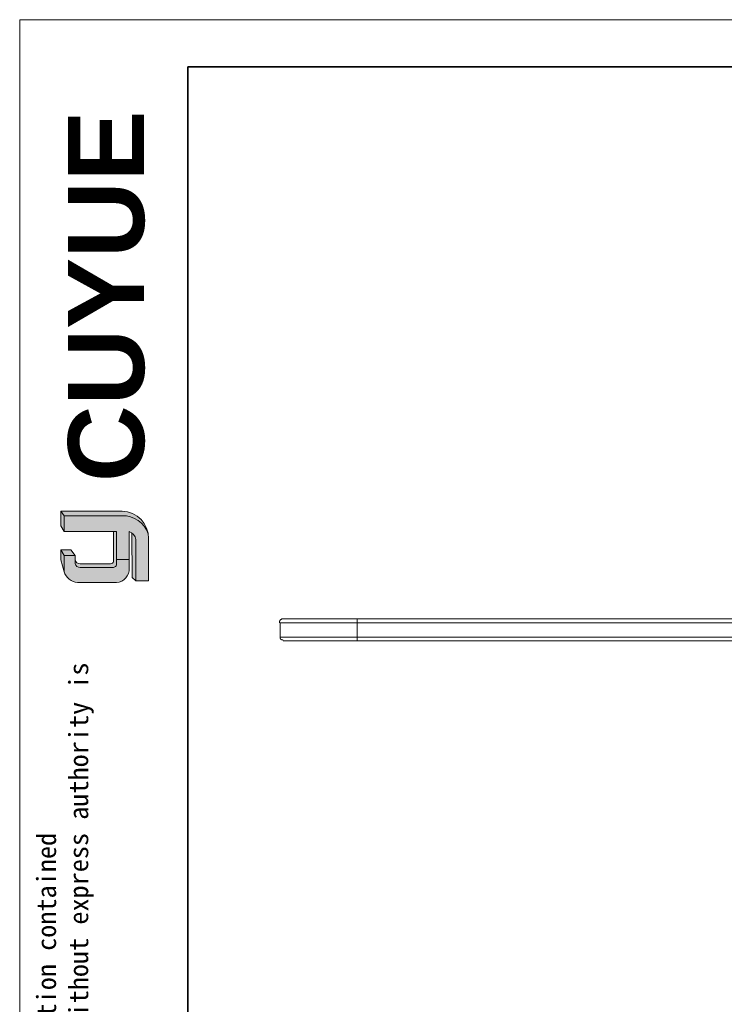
# Model space of a CAD drawing. Header units: millimetres. Extents: x 1769 to 2159, y 1684 to 1953.
# Tile 2 of 9: x 1769 to 1865, y 1819 to 1953. Entities that reach past the tile are written whole.
import ezdxf

# ---------------------------------------------------------------- set-up
doc = ezdxf.new("R2010")
doc.units = ezdxf.units.MM
for name, color, linetype, lineweight in [('0007', 7, 'Continuous', 5), ('实线层', 7, 'Continuous', 25), ('尺寸线层', 3, 'Continuous', 18), ('粗实线层', 7, 'Continuous', 35), ('细实线层', 3, 'Continuous', 18)]:
    doc.layers.add(name, color=color, linetype=linetype, lineweight=lineweight)
doc.layers.add('PDF2_几何图形', color=7, linetype='Continuous')
doc.styles.add('ARIAL', font='arial.ttf')
doc.styles.get("Standard").update_dxf_attribs({"font": 'arial.ttf'})

msp = doc.modelspace()

# ---------------------------------------------------------------- hatches: boundary and pattern name
at = {"layer": '实线层'}
h = msp.add_hatch(color=256, dxfattribs=at)
edge = h.paths.add_edge_path(flags=0)
edge.add_line((1774.477706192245, 1886.29441962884), (1774.924796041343, 1885.662374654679))
edge.add_line((1774.924796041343, 1885.662374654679), (1782.806413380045, 1885.662374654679))
edge.add_arc((1782.945545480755, 1882.095204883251), 3.569882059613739, 18.258457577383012, 92.23360366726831, ccw=False)
edge.add_arc((1782.710116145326, 1882.622171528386), 3.673510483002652, 9.265836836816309, 88.49787900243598)
edge.add_line((1782.806413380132, 1886.29441962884), (1774.477706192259, 1886.29441962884))
h = msp.add_hatch(color=256, dxfattribs=at)
h.paths.add_polyline_path([(1774.477706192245, 1879.67627367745), (1774.924796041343, 1878.070726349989), (1774.924796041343, 1880.278257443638), (1774.477706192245, 1881.037479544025)], flags=0)
h.paths.add_polyline_path([(1774.924796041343, 1883.511757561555), (1774.924796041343, 1885.662374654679), (1774.477706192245, 1886.29441962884), (1774.477706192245, 1884.304517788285)], flags=0)
h = msp.add_hatch(color=256, dxfattribs=at)
edge = h.paths.add_edge_path(flags=0)
edge.add_line((1781.222632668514, 1879.152632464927), (1777.111380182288, 1879.152632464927))
edge.add_arc((1777.109913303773, 1879.855167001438), 0.7025360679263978, 193.8962338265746, 270.1196323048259, ccw=False)
edge.add_line((1776.427938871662, 1879.686442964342), (1776.427938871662, 1879.179803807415))
edge.add_arc((1777.109913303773, 1879.348527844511), 0.7025360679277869, 193.8962338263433, 270.1196323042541)
edge.add_line((1777.111380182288, 1878.645993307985), (1781.528289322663, 1878.645993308))
edge.add_arc((1781.549034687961, 1879.153625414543), 0.5080558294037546, 267.659799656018, 364.9883187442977)
edge.add_line((1782.055166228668, 1879.197802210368), (1782.055166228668, 1883.511757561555))
edge.add_line((1782.055166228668, 1883.511757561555), (1781.627480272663, 1883.511757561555))
edge.add_line((1781.627480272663, 1883.511757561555), (1781.627480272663, 1879.476877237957))
edge.add_arc((1781.235200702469, 1879.551806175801), 0.399371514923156, 268.1966309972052, 349.18624476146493, ccw=False)
h = msp.add_hatch(color=256, dxfattribs=at)
edge = h.paths.add_edge_path(flags=0)
edge.add_line((1784.161442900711, 1877.281109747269), (1784.65910653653, 1876.828908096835))
edge.add_line((1784.65910653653, 1876.82890809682), (1784.65910653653, 1882.439104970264))
edge.add_arc((1783.325919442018, 1882.233562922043), 1.348938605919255, 8.764480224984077, 53.88699480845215)
edge.add_line((1784.120956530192, 1883.323311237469), (1784.161442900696, 1877.281109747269))
msp.add_hatch(color=256, dxfattribs=at).paths.add_polyline_path([(1776.427938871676, 1880.278257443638), (1775.851061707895, 1881.037479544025), (1774.477706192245, 1881.037479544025), (1774.924796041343, 1880.278257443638)], flags=0)
h = msp.add_hatch(color=30, dxfattribs=at)
edge = h.paths.add_edge_path(flags=0)
edge.add_arc((1777.10991330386, 1879.348527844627), 0.7025360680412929, 193.8962338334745, 270.11963231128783, ccw=False)
edge.add_line((1776.427938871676, 1879.179803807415), (1776.427938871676, 1880.278257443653))
edge.add_line((1776.427938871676, 1880.278257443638), (1774.924796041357, 1880.278257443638))
edge.add_line((1774.924796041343, 1880.278257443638), (1774.924796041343, 1878.070726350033))
edge.add_arc((1776.997994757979, 1878.762422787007), 2.185542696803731, 198.4506221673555, 263.4013944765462)
edge.add_line((1776.746847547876, 1876.591358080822), (1782.055166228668, 1876.591358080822))
edge.add_arc((1781.8809454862, 1878.461463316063), 1.878202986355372, 275.3223660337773, 362.7233690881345)
edge.add_line((1783.757027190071, 1878.55070399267), (1783.757027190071, 1879.727601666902))
edge.add_line((1783.757027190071, 1879.727601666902), (1782.055166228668, 1879.727601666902))
edge.add_line((1782.055166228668, 1879.727601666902), (1782.055166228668, 1879.197802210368))
edge.add_arc((1781.549034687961, 1879.153625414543), 0.5080558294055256, -92.34020034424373, 4.988318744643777, ccw=False)
edge.add_line((1781.528289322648, 1878.645993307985), (1777.111380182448, 1878.645993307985))
at = {"layer": '尺寸线层'}
h = msp.add_hatch(color=179, dxfattribs=at)
edge = h.paths.add_edge_path(flags=0)
edge.add_line((1782.806413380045, 1885.662374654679), (1774.924796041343, 1885.662374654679))
edge.add_line((1774.924796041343, 1885.662374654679), (1774.924796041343, 1883.511757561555))
edge.add_line((1774.924796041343, 1883.511757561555), (1782.055166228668, 1883.511757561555))
edge.add_line((1782.055166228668, 1883.511757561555), (1782.055166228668, 1879.727601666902))
edge.add_line((1782.055166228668, 1879.727601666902), (1783.757027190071, 1879.727601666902))
edge.add_line((1783.757027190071, 1879.727601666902), (1783.757027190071, 1883.511757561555))
edge.add_arc((1783.325919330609, 1882.233562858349), 1.348938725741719, 8.764482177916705, 71.36184450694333, ccw=False)
edge.add_line((1784.65910653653, 1882.439104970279), (1784.65910653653, 1876.828908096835))
edge.add_line((1784.65910653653, 1876.82890809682), (1786.383097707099, 1876.82890809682))
edge.add_line((1786.383097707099, 1876.82890809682), (1786.383097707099, 1882.559835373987))
edge.add_arc((1782.710116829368, 1882.622171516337), 3.673509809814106, 359.0276957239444, 369.2658387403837)
edge.add_arc((1782.945545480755, 1882.09520488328), 3.569882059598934, 18.25845757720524, 92.23360366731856)

# ---------------------------------------------------------------- linework, layer by layer
at = {"layer": '0007'}
for p, q in [((1774.477706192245, 1886.29441962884), (1782.806413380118, 1886.29441962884)), ((1774.477706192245, 1884.304517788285), (1774.477706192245, 1886.29441962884)), ((1774.924796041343, 1885.662374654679), (1774.477706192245, 1886.29441962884)), ((1774.924796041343, 1885.662374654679), (1782.806413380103, 1885.662374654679)), ((1774.924796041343, 1883.511757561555), (1774.924796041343, 1885.662374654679)), ((1774.924796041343, 1883.511757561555), (1774.477706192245, 1884.304517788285)), ((1782.055166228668, 1883.511757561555), (1774.924796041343, 1883.511757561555)), ((1781.627480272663, 1879.476877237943), (1781.627480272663, 1883.511757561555)), ((1782.055166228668, 1879.197802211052), (1782.055166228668, 1883.511757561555)), ((1783.757027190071, 1878.550703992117), (1783.757027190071, 1883.511757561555)), ((1784.161442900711, 1877.281109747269), (1784.120956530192, 1883.323311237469)), ((1784.65910653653, 1876.828908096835), (1784.65910653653, 1882.439104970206)), ((1786.383097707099, 1876.828908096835), (1786.383097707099, 1882.559835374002)), ((1774.477706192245, 1879.67627367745), (1774.477706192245, 1881.037479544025)), ((1775.851061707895, 1881.037479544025), (1774.477706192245, 1881.037479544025)), ((1774.924796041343, 1880.278257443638), (1774.477706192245, 1881.037479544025)), ((1776.427938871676, 1880.278257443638), (1775.851061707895, 1881.037479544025)), ((1774.924796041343, 1878.070726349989), (1774.477706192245, 1879.67627367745)), ((1774.924796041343, 1878.070726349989), (1774.924796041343, 1880.278257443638)), ((1776.427938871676, 1880.278257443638), (1774.924796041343, 1880.278257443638)), ((1776.427938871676, 1879.179803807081), (1776.427938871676, 1880.278257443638)), ((1782.055166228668, 1879.727601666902), (1783.757027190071, 1879.727601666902)), ((1781.222632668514, 1879.152632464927), (1777.111380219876, 1879.152632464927)), ((1781.528289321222, 1878.645993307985), (1777.111380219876, 1878.645993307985)), ((1784.65910653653, 1876.828908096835), (1784.161442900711, 1877.281109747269)), ((1782.055166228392, 1876.591358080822), (1776.746847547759, 1876.591358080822)), ((1786.383097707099, 1876.828908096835), (1784.65910653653, 1876.828908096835))]:
    msp.add_line(p, q, dxfattribs=at)
for centre, radius, start, end in [((1782.710116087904, 1882.622171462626), 3.673510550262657, 359.02769675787, 88.49787813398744), ((1782.945545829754, 1882.095205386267), 3.569881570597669, 18.24249939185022, 92.23360957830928), ((1783.325919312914, 1882.233562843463), 1.348938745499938, 8.764482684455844, 71.36184399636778), ((1777.109913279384, 1879.85516697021), 0.7025360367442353, 193.8962318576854, 270.1196373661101), ((1777.109913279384, 1879.348527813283), 0.7025360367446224, 193.8962318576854, 270.1196373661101), ((1781.235200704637, 1879.551806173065), 0.3993715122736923, 268.1966306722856, 349.186245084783), ((1781.549034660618, 1879.153625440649), 0.5080558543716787, 267.6598026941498, 4.988315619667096), ((1781.880945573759, 1878.461463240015), 1.878202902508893, 275.3223635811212, 2.723371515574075), ((1776.997995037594, 1878.762423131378), 2.185543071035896, 198.4506284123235, 263.4013882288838)]:
    msp.add_arc(centre, radius, start, end, dxfattribs=at)
at = {"layer": 'PDF2_几何图形', "lineweight": 20}
for points in [[(1814.703254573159, 1871.666276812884), (1812.862202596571, 1871.666276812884), (1811.021150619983, 1871.666276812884), (1810.06888235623, 1871.666276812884), (1809.243583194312, 1871.666276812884), (1807.656469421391, 1871.666276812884), (1806.323293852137, 1871.666276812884), (1805.371025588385, 1871.666276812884), (1804.86314918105, 1871.666276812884), (1804.6726955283, 1871.666276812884), (1804.609210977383, 1871.666276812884), (1804.545726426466, 1871.666276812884), (1804.482241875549, 1871.666276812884), (1804.418757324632, 1871.666276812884), (1804.418757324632, 1871.602792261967), (1804.355272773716, 1871.602792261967), (1804.291788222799, 1871.602792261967), (1804.291788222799, 1871.53930771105), (1804.228303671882, 1871.53930771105), (1804.228303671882, 1871.475823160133), (1804.228303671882, 1871.412338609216), (1804.164819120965, 1871.412338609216), (1804.164819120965, 1871.3488540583), (1804.164819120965, 1871.285369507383), (1804.164819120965, 1871.221884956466), (1804.164819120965, 1871.158400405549)], [(1881.679455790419, 1871.666276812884), (1814.703254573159, 1871.666276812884), (1814.703254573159, 1871.602792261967), (1814.703254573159, 1871.53930771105), (1814.703254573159, 1871.475823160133), (1814.703254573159, 1871.3488540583), (1814.703254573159, 1871.285369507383), (1814.703254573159, 1871.158400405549), (1813.370079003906, 1871.158400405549), (1812.100387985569, 1871.158400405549), (1810.830696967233, 1871.158400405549), (1809.624490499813, 1871.158400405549), (1808.545253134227, 1871.158400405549), (1807.529500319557, 1871.158400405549), (1806.577232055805, 1871.158400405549), (1805.815417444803, 1871.158400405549), (1805.180571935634, 1871.158400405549), (1804.736180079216, 1871.158400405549), (1804.355272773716, 1871.158400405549), (1804.228303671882, 1871.158400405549), (1804.228303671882, 1869.190379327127), (1804.228303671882, 1869.12689477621), (1804.228303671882, 1869.063410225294), (1804.228303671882, 1868.999925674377), (1804.291788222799, 1868.999925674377), (1804.291788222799, 1868.93644112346), (1804.355272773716, 1868.93644112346), (1804.355272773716, 1868.872956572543), (1804.418757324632, 1868.872956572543), (1804.418757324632, 1868.809472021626), (1804.482241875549, 1868.809472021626), (1804.545726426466, 1868.809472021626), (1804.609210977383, 1868.809472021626), (1804.6726955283, 1868.745987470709)], [(1804.6726955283, 1868.682502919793), (1804.86314918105, 1868.682502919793), (1805.371025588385, 1868.682502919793), (1806.323293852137, 1868.682502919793), (1807.656469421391, 1868.682502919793), (1809.243583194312, 1868.682502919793), (1810.06888235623, 1868.682502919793), (1811.021150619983, 1868.682502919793), (1812.862202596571, 1868.682502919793), (1814.703254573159, 1868.682502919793), (1814.703254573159, 1868.745987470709), (1814.703254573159, 1868.809472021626), (1814.703254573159, 1868.872956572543), (1814.703254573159, 1868.999925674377), (1814.703254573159, 1869.063410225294), (1814.703254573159, 1869.190379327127), (1813.370079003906, 1869.190379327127), (1812.100387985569, 1869.190379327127), (1810.830696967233, 1869.190379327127), (1809.624490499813, 1869.190379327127), (1808.545253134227, 1869.190379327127), (1807.529500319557, 1869.190379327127), (1806.577232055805, 1869.190379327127), (1805.815417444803, 1869.190379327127), (1805.180571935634, 1869.190379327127), (1804.736180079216, 1869.190379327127), (1804.355272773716, 1869.190379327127), (1804.228303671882, 1869.190379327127)], [(1881.679455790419, 1868.682502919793), (1814.703254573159, 1868.682502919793)]]:
    msp.add_lwpolyline(points, dxfattribs=at)
msp.add_lwpolyline([(1814.703254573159, 1871.158400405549), (1814.703254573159, 1869.190379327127), (1881.679455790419, 1869.190379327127), (1881.679455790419, 1871.158400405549)], close=True, dxfattribs=at)
at = {"layer": '粗实线层'}
msp.add_lwpolyline([(1791.719492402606, 1946.570678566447), (2142.689091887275, 1946.570678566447), (2142.689091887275, 1688.899718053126), (1791.719492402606, 1688.899718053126)], close=True, dxfattribs=at)
at = {"layer": '细实线层'}
msp.add_lwpolyline([(1768.900690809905, 1952.971164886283), (2149.089578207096, 1952.971164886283), (2149.089578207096, 1684.150739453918), (1768.900690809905, 1684.150739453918)], close=True, dxfattribs=at)

# ---------------------------------------------------------------- texts
at = {"layer": '粗实线层', "insert": (1775.477324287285, 1890.232698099), "char_height": 10.31057207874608, "width": 43.57300032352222, "attachment_point": 1, "rotation": 90, "style": 'ARIAL'}
msp.add_mtext('{\\farial|b1|i0|c0|p34;CUYUE}', dxfattribs=at)
at = {"layer": '细实线层', "insert": (1771.222959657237, 1716.347280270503), "char_height": 2.614721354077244, "width": 153.6149549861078, "attachment_point": 1, "rotation": 90}
msp.add_mtext('{\\fSimHei|b0|i0|c134|p49;We reserve all rights in this document and in the information contained therein,reproduction,use or disclosure to third parties without express authority is strictly forbidden. copyright 2023CUYUE}', dxfattribs=at)

doc.saveas('drawing.dxf')
